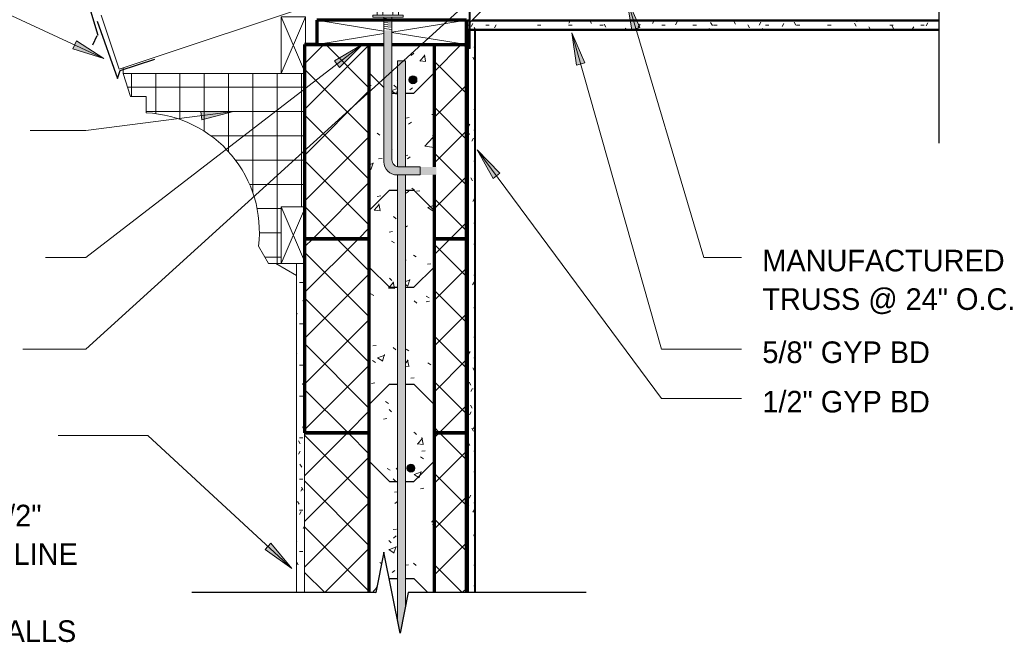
# Model space of a CAD drawing. Header units: inches. Extents: x 0 to 1121, y -57 to 386.
# Tile 17 of 24: x 713 to 774, y -57 to -18. Entities that reach past the tile are written whole.
import ezdxf

# ---------------------------------------------------------------- set-up
doc = ezdxf.new("R2010")
doc.units = ezdxf.units.IN
doc.header["$MEASUREMENT"] = 0
for name, color, linetype, lineweight in [('A-ANNO-TEXT', 2, 'Continuous', 9), ('A-DETL', 5, 'Continuous', 9), ('A-DETL-GENF', 3, 'Continuous', 9), ('A-DETL-HLIN', 3, 'Continuous', 70), ('A-DETL-LLIN', 3, 'Continuous', 9), ('A-DETL-MLIN', 3, 'Continuous', 30)]:
    doc.layers.add(name, color=color, linetype=linetype, lineweight=lineweight)
pattern_1 = [(50, (607.455, 0), (4.59071, -0.40187), [0.48, -5.28]), (355, (607.455, 0), (-0.88784, 4.8137), [0.384, -4.224]), (100.451, (607.837, -0.033), (3.70197, 4.41272), [0.408, -4.487]), (46.184, (607.455, 1.28), (6.83066, -1.05904), [0.72, -7.92]), (96.636, (608.024, 1.192), (5.98166, 6.234), [0.612, -6.731]), (351.184, (607.455, 1.28), (5.98208, 6.23382), [0.576, -6.336]), (21, (608.095, 0.96), (3.82029, -2.5771), [0.48, -5.28]), (326, (608.095, 0.96), (1.5572, 4.64059), [0.384, -4.224]), (71.451, (608.413, 0.745), (5.37715, 2.0647), [0.408, -4.487]), (37.5, (607.455, 0), (0.077972, 2.130786), [0.211, -3.962, 0.211, -4.077, -4.24]), (37.5, (607.455, 0), (0.077972, 2.130786), [-8.461, 0.211, -4.029]), (7.5, (607.455, 0), (1.683907, 2.52439), [0.211, -2.234, 0.211, -3.866, -1.616]), (7.5, (607.455, 0), (1.683907, 2.52439), [-6.522, 0.211, -1.405]), (327.5, (606.027, 0), (3.416527, -0.144297), [0.211, -1.389, 0.211, -4.781, -6.624]), (327.5, (606.027, 0), (3.416527, -0.144297), [-6.592, 0.211, -6.413]), (317.5, (605.387, 0), (3.732463, 0.640715), [0.211, -1.869, 0.211, -3.104, -4.704]), (317.5, (605.387, 0), (3.732463, 0.640715), [-5.395, 0.211, -4.493])]
pattern_2 = [(45, (607.455, 0), (-1.414214, 1.414214), []), (135, (607.455, 0), (-1.414214, -1.414214), [])]

# ---------------------------------------------------------------- blocks, each defined once
blk = doc.blocks.new('Gypsum Wallboar_ATE _TILE_0')
at = {"layer": 'A-DETL-GENF'}
h = blk.add_hatch(dxfattribs=at)
h.set_pattern_fill('FP6_21', color=256, style=0, pattern_type=2)
h.set_pattern_definition([(0, (599.126, 1.186), (2.56, 0.64), [0.211, -1.709, 0.211, -1.709, -10.24]), (0, (599.126, 1.186), (2.56, 0.64), [-3.84, 0.211, -3.629, 0.211, -1.709, -4.48]), (0, (599.126, 1.186), (2.56, 0.64), [-9.6, 0.211, -1.069, 0.211, -2.989]), (120, (600.086, 1.506), (-1.83425626, 1.897025), [0.211, -1.709, 0.211, -1.709, -10.24]), (120, (600.086, 1.506), (-1.83425626, 1.897025), [-3.84, 0.211, -3.629, 0.211, -1.709, -4.48]), (120, (600.086, 1.506), (-1.83425626, 1.897025), [-9.6, 0.211, -1.069, 0.211, -2.989]), (240, (600.406, 2.786), (-0.72574374, -2.537025), [0.211, -1.709, 0.211, -1.709, -10.24]), (240, (600.406, 2.786), (-0.72574374, -2.537025), [-3.84, 0.211, -3.629, 0.211, -1.709, -4.48]), (240, (600.406, 2.786), (-0.72574374, -2.537025), [-9.6, 0.211, -1.069, 0.211, -2.989])])
h.paths.add_polyline_path([(0, 0.625), (0, 0), (29.125, 0), (29.125, 0.625), (0.306, 0.625), (0.177, 0.496), (0.177, 0.625)], flags=0)
at = {"layer": 'A-DETL-GENF', "lineweight": 30}
for p, q in [((0.177, 0.625), (0, 0.625)), ((0, 0.625), (0, 0)), ((29.125, 0.625), (0.306, 0.625)), ((0, 0), (29.125, 0))]:
    blk.add_line(p, q, dxfattribs=at)
at = {"layer": 'A-DETL-GENF'}
for p, q in [((0, 0.563), (0.177, 0.563)), ((0, 0.062), (29.125, 0.062)), ((0.244, 0.563), (29.125, 0.563))]:
    blk.add_line(p, q, dxfattribs=at)
blk = doc.blocks.new('Dimension Lumbe_ATE _TILE_0')
at = {"layer": 'A-DETL-GENF'}
for p, q in [((0, 9.25), (0, 5.101)), ((0.673, 5.101), (0, 9.25)), ((1.5, 9.25), (0, 9.25)), ((0.827, 5.101), (1.5, 9.25)), ((1.5, 0), (1.5, 9.25)), ((0, 4.601), (0, 0)), ((0, 0), (0.746, 4.601)), ((1.5, 0), (0.754, 4.601)), ((0, 0), (1.5, 0))]:
    blk.add_line(p, q, dxfattribs=at)
blk = doc.blocks.new('Gypsum Wallboar_ATE _TILE_1')
at = {"layer": 'A-DETL-GENF'}
h = blk.add_hatch(dxfattribs=at)
h.set_pattern_fill('FP6_23', color=256, style=0, pattern_type=2)
h.set_pattern_definition([(90, (606.268, -8.329), (-0.64, 2.56), [0.211, -1.709, 0.211, -1.709, -10.24]), (90, (606.268, -8.329), (-0.64, 2.56), [-3.84, 0.211, -3.629, 0.211, -1.709, -4.48]), (90, (606.268, -8.329), (-0.64, 2.56), [-9.6, 0.211, -1.069, 0.211, -2.989]), (210, (605.948, -7.369), (-1.897025, -1.83425626), [0.211, -1.709, 0.211, -1.709, -10.24]), (210, (605.948, -7.369), (-1.897025, -1.83425626), [-3.84, 0.211, -3.629, 0.211, -1.709, -4.48]), (210, (605.948, -7.369), (-1.897025, -1.83425626), [-9.6, 0.211, -1.069, 0.211, -2.989]), (330, (604.668, -7.049), (2.537025, -0.72574374), [0.211, -1.709, 0.211, -1.709, -10.24]), (330, (604.668, -7.049), (2.537025, -0.72574374), [-3.84, 0.211, -3.629, 0.211, -1.709, -4.48]), (330, (604.668, -7.049), (2.537025, -0.72574374), [-9.6, 0.211, -1.069, 0.211, -2.989])])
h.paths.add_polyline_path([(0, 0.5), (0, 0), (34.75, 0), (34.75, 0.5)], flags=0)
at = {"layer": 'A-DETL-GENF', "lineweight": 30}
for p, q in [((34.75, 0.5), (0, 0.5)), ((0, 0.5), (0, 0)), ((0, 0), (34.75, 0))]:
    blk.add_line(p, q, dxfattribs=at)
at = {"layer": 'A-DETL-GENF'}
for p, q in [((0, 0.4375), (34.75, 0.4375)), ((0, 0.0625), (34.75, 0.0625))]:
    blk.add_line(p, q, dxfattribs=at)
blk = doc.blocks.new('Reinf Bar Secti_ATE _TILE_0')
at = {"layer": 'A-DETL-GENF'}
h = blk.add_hatch(color=256, dxfattribs=at)
edge = h.paths.add_edge_path(flags=0)
edge.add_arc((0, 0), 0.25, 180, 360)
edge.add_arc((0, 0), 0.25, 0, 180)
for start, end in [(0, 180), (180, 0)]:
    blk.add_arc((0, 0), 0.25, start, end, dxfattribs=at)
blk = doc.blocks.new('Reinf Bar Eleva_ATE _TILE_0')
at = {"layer": 'A-DETL-GENF'}
for points in [[(0, 0), (0, -0.5), (6.55, -0.5), (6.562, -0.406), (6.562, 0)], [(7.063, 0), (7.063, -0.5), (34.562, -0.5), (35.375, -0.337), (33.688, 0)]]:
    blk.add_hatch(color=256, dxfattribs=at).paths.add_polyline_path(points, flags=0)
for p, q in [((6.562, 0), (0, 0)), ((0, 0), (0, -0.5)), ((0, -0.5), (6.55, -0.5)), ((33.688, 0), (7.063, 0)), ((7.063, -0.5), (34.562, -0.5))]:
    blk.add_line(p, q, dxfattribs=at)
blk = doc.blocks.new('Anchor Bolt8 - _ATE _TILE_0')
at = {"layer": 'A-DETL-GENF'}
for p, q in [((-2, 7.25), (-0.562, 7.25)), ((-2, 7.25), (-2, 6.75)), ((-2, 6.75), (-0.688, 6.75)), ((-0.25, -2.5), (-0.25, 6.312)), ((0.25, -2.5), (0.25, 6.438)), ((-0.25, -1.75), (0.25, -1.805)), ((-0.25, -1.875), (0.25, -1.93)), ((-0.25, -2), (0.25, -2.055)), ((-0.25, -2.125), (0.25, -2.18)), ((-0.25, -2.25), (0.25, -2.305)), ((-0.25, -2.375), (0.25, -2.432)), ((-0.937, -2.5), (0.937, -2.5)), ((-0.937, -2.5), (-0.937, -2.625)), ((-0.937, -2.625), (0.937, -2.625)), ((-0.656, -2.625), (-0.656, -3.25)), ((-0.312, -2.625), (-0.312, -3.25)), ((0.313, -2.625), (0.313, -3.25)), ((0.656, -2.625), (0.656, -3.25)), ((0.937, -2.5), (0.937, -2.625)), ((-0.656, -3.25), (0.656, -3.25)), ((-0.25, -3.25), (-0.25, -4.125)), ((-0.25, -3.375), (0.25, -3.43)), ((-0.25, -3.5), (0.25, -3.555)), ((-0.25, -3.625), (0.25, -3.68)), ((-0.125, -3.25), (0.25, -3.288)), ((0.25, -3.25), (0.25, -4.18)), ((-0.25, -3.75), (0.25, -3.805)), ((-0.25, -3.875), (0.25, -3.929)), ((-0.25, -4), (0.25, -4.055)), ((-0.25, -4.125), (0.25, -4.18))]:
    blk.add_line(p, q, dxfattribs=at)
for centre, radius in [((-0.688, 6.312), 0.438), ((-0.562, 6.438), 0.812)]:
    blk.add_arc(centre, radius, 360, 90, dxfattribs=at)
blk = doc.blocks.new('Dimension Lumbe_ATE _TILE_1')
at = {"layer": 'A-DETL-GENF'}
for p, q in [((1.5, 0), (0, -3.5)), ((0, 0), (1.5, -3.5)), ((0, -3.5), (0, 0)), ((0, 0), (1.5, 0)), ((1.5, 0), (1.5, -3.5)), ((1.5, -3.5), (0, -3.5))]:
    blk.add_line(p, q, dxfattribs=at)
blk = doc.blocks.new('Break Line4 - B_ATE _TILE_0')
at = {"layer": 'A-DETL-GENF', "lineweight": 30}
for p, q in [((-1, 0), (-0.5, 2.5)), ((-0.5, 2.5), (0.5, -2.5)), ((-12, 0), (-1, 0)), ((0.5, -2.5), (1, 0)), ((1, 0), (12.366, 0))]:
    blk.add_line(p, q, dxfattribs=at)
blk = doc.blocks.new('Break Line4 - B_ATE _TILE_1')
at = {"layer": 'A-DETL-GENF', "lineweight": 30}
for p, q in [((-1, 0), (-0.5, 2.5)), ((-0.5, 2.5), (0.5, -2.5)), ((-19.155, 0), (-1, 0)), ((0.5, -2.5), (1, 0)), ((1, 0), (18.377, 0))]:
    blk.add_line(p, q, dxfattribs=at)

msp = doc.modelspace()

# ---------------------------------------------------------------- hatches: boundary and pattern name
at = {"layer": 'A-ANNO-TEXT'}
for points in [[(750.86565825, -18.94983479), (751.37051385, -18.80003859), (750.5491785, -16.95755718)], [(747.45896256, -21.12961908), (747.96563108, -20.98607433), (747.16713148, -19.13358197)], [(716.556872, -19.63826465), (716.33587228, -20.11625754), (718.26173039, -20.71659084)], [(732.49907828, -20.85716317), (732.82045209, -21.27434054), (734.24415353, -19.84521362)], [(724.2454128, -23.9868619), (724.31331897, -24.5090753), (726.26266817, -23.99006932)], [(742.2984704, -28.12977627), (742.72166413, -27.81636736), (741.31977873, -26.36583405)], [(728.57946758, -50.68370675), (728.22245132, -51.07082103), (729.87117191, -52.23316776)]]:
    msp.add_hatch(color=7, dxfattribs=at).paths.add_polyline_path(points, flags=0)
at = {"layer": 'A-DETL-GENF'}
h = msp.add_hatch(color=7, dxfattribs=at)
edge = h.paths.add_edge_path(flags=0)
edge.add_line((736.36669388, -27.91979555), (738.80419388, -27.91979555))
edge.add_line((738.80419388, -27.91979555), (738.80419388, -27.41979555))
edge.add_line((738.80419388, -27.41979555), (736.49169388, -27.41979555))
edge.add_arc((736.49169388, -26.98229555), 0.4375, 180, 270, ccw=False)
edge.add_line((736.05419388, -26.98229555), (736.05419388, -18.97112794))
edge.add_line((736.05419388, -18.97112794), (735.55419388, -18.97112794))
edge.add_line((735.55419388, -18.97112794), (735.55419388, -27.10729555))
edge.add_arc((736.36669388, -27.10729555), 0.8125, 180, 270)
h = msp.add_hatch(dxfattribs=at)
h.set_pattern_fill('FP6_20', style=0, pattern_type=2)
h.set_pattern_definition(pattern_2)
h.paths.add_polyline_path([(730.65490715, -31.85729555), (734.65490715, -31.85729555), (734.65490715, -19.85729555), (730.65490715, -19.85729555), (730.65490715, -21.64155582), (730.71740715, -21.64155582), (730.71740715, -29.89155582), (730.65490715, -29.89155582)], flags=0)
h = msp.add_hatch(dxfattribs=at)
h.set_pattern_fill('FP6_19', style=0, pattern_type=2)
h.set_pattern_definition(pattern_1)
edge = h.paths.add_edge_path(flags=0)
edge.add_line((734.65490715, -19.85729555), (734.65490715, -31.85729555))
edge.add_line((734.65490715, -31.85729555), (736.39794388, -31.85729555))
edge.add_line((736.39794388, -31.85729555), (736.39794388, -27.91979555))
edge.add_line((736.39794388, -27.91979555), (736.36669388, -27.91979555))
edge.add_arc((736.36669388, -27.10729555), 0.8125, 180, 270, ccw=False)
edge.add_line((735.55419388, -27.10729555), (735.55419388, -19.85729555))
edge.add_line((735.55419388, -19.85729555), (734.65490715, -19.85729555))
h = msp.add_hatch(dxfattribs=at)
h.set_pattern_fill('FP6_19', style=0, pattern_type=2)
h.set_pattern_definition(pattern_1)
edge = h.paths.add_edge_path(flags=0)
edge.add_line((736.89794388, -20.85729555), (736.89794388, -27.41979555))
edge.add_line((736.89794388, -27.41979555), (738.65490715, -27.41979555))
edge.add_line((738.65490715, -27.41979555), (738.65490715, -19.85729555))
edge.add_line((738.65490715, -19.85729555), (736.05419388, -19.85729555))
edge.add_line((736.05419388, -19.85729555), (736.05419388, -26.98229555))
edge.add_spline(control_points=[(736.05419388, -26.98229555), (736.05576536, -27.04736325), (736.08744605, -27.17833137), (736.21370933, -27.33425848), (736.33490436, -27.39243946), (736.39794388, -27.40745313)], knot_values=[0, 0, 0, 0, 0.1952600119, 0.3894102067, 0.5838183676, 0.5838183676, 0.5838183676, 0.5838183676], degree=3, periodic=0)
edge.add_line((736.39794388, -27.40745313), (736.39794388, -20.85729555))
edge.add_line((736.39794388, -20.85729555), (736.89794388, -20.85729555))
edge = h.paths.add_edge_path(flags=0)
edge.add_arc((737.35030419, -22.0376616), 0.25, 180, 360)
edge.add_arc((737.35030419, -22.0376616), 0.25, 0, 180)
h = msp.add_hatch(dxfattribs=at)
h.set_pattern_fill('FP6_20', style=0, pattern_type=2)
h.set_pattern_definition(pattern_2)
h.paths.add_polyline_path([(740.65490715, -19.85729555), (738.65490715, -19.85729555), (738.65490715, -27.41979555), (738.80419388, -27.41979555), (738.80419388, -27.91979555), (738.65490715, -27.91979555), (738.65490715, -31.85729555), (740.65490715, -31.85729555)], flags=0)
h = msp.add_hatch(dxfattribs=at)
h.set_pattern_fill('FP6_24', style=0, pattern_type=2)
h.set_pattern_definition([(0, (607.455, 0), (0, 1.5), []), (90, (607.455, 0), (-1.5, 9e-17), [])])
edge = h.paths.add_edge_path(flags=0)
edge.add_line((730.71740715, -21.64155582), (719.45431148, -21.64155582))
edge.add_line((719.45431148, -21.64155582), (719.89283091, -23.07602461))
edge.add_line((719.89283091, -23.07602461), (720.87459198, -23.07602461))
edge.add_line((720.87459198, -23.07602461), (720.87459198, -24.07602461))
edge.add_arc((720.51011488, -31.41824601), 7.35126238, -7.0036131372, 87.1580983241, ccw=False)
edge.add_line((727.80652555, -32.31459965), (728.43152555, -33.39713141))
edge.add_line((728.43152555, -33.39713141), (729.21740715, -33.39713141))
edge.add_line((729.21740715, -33.39713141), (729.21740715, -29.89155582))
edge.add_line((729.21740715, -29.89155582), (730.71740715, -29.89155582))
edge.add_line((730.71740715, -29.89155582), (730.71740715, -21.64155582))
h = msp.add_hatch(dxfattribs=at)
h.set_pattern_fill('FP6_20', style=0, pattern_type=2)
h.set_pattern_definition(pattern_2)
h.paths.add_polyline_path([(730.71740715, -29.89155582), (730.71740715, -21.64155582), (730.65490715, -21.64155582), (730.65490715, -29.89155582)], flags=0)
h = msp.add_hatch(dxfattribs=at)
h.set_pattern_fill('FP6_19', style=0, pattern_type=2)
h.set_pattern_definition(pattern_1)
h.paths.add_polyline_path([(736.89794388, -27.91979555), (736.89794388, -31.85729555), (738.65490715, -31.85729555), (738.65490715, -27.91979555)], flags=0)
h = msp.add_hatch(dxfattribs=at)
h.set_pattern_fill('FP6_20', style=0, pattern_type=2)
h.set_pattern_definition(pattern_2)
h.paths.add_polyline_path([(730.65490715, -31.85729555), (730.65490715, -43.85729555), (734.65490715, -43.85729555), (734.65490715, -31.85729555)], flags=0)
h = msp.add_hatch(dxfattribs=at)
h.set_pattern_fill('FP6_19', style=0, pattern_type=2)
h.set_pattern_definition(pattern_1)
h.paths.add_polyline_path([(734.65490715, -31.85729555), (734.65490715, -43.85729555), (736.39794388, -43.85729555), (736.39794388, -31.85729555)], flags=0)
h = msp.add_hatch(dxfattribs=at)
h.set_pattern_fill('FP6_19', style=0, pattern_type=2)
h.set_pattern_definition(pattern_1)
h.paths.add_polyline_path([(738.65490715, -43.85729555), (738.65490715, -31.85729555), (736.89794388, -31.85729555), (736.89794388, -43.85729555)], flags=0)
h = msp.add_hatch(dxfattribs=at)
h.set_pattern_fill('FP6_20', style=0, pattern_type=2)
h.set_pattern_definition(pattern_2)
h.paths.add_polyline_path([(740.65490715, -31.85729555), (738.65490715, -31.85729555), (738.65490715, -43.85729555), (740.65490715, -43.85729555)], flags=0)
h = msp.add_hatch(dxfattribs=at)
h.set_pattern_fill('FP6_25', style=0, pattern_type=2)
h.set_pattern_definition([(0, (607.455, 0), (2.56, 0.64), [0.211, -1.709, 0.211, -1.709, -10.24]), (0, (607.455, 0), (2.56, 0.64), [-3.84, 0.211, -3.629, 0.211, -1.709, -4.48]), (0, (607.455, 0), (2.56, 0.64), [-9.6, 0.211, -1.069, 0.211, -2.989]), (120, (608.415, 0.32), (-1.8342563, 1.897025), [0.211, -1.709, 0.211, -1.709, -10.24]), (120, (608.415, 0.32), (-1.8342563, 1.897025), [-3.84, 0.211, -3.629, 0.211, -1.709, -4.48]), (120, (608.415, 0.32), (-1.8342563, 1.897025), [-9.6, 0.211, -1.069, 0.211, -2.989]), (240, (608.735, 1.6), (-0.7257437, -2.537025), [0.211, -1.709, 0.211, -1.709, -10.24]), (240, (608.735, 1.6), (-0.7257437, -2.537025), [-3.84, 0.211, -3.629, 0.211, -1.709, -4.48]), (240, (608.735, 1.6), (-0.7257437, -2.537025), [-9.6, 0.211, -1.069, 0.211, -2.989])])
h.paths.add_polyline_path([(730.65490715, -33.39513058), (730.15490715, -33.39513058), (730.15490715, -53.73229555), (730.65490715, -53.73229555)], flags=0)
h = msp.add_hatch(dxfattribs=at)
h.set_pattern_fill('FP6_20', style=0, pattern_type=2)
h.set_pattern_definition(pattern_2)
h.paths.add_polyline_path([(734.65490715, -43.85729555), (730.65490715, -43.85729555), (730.65490715, -53.73229555), (734.65490715, -53.73229555)], flags=0)
h = msp.add_hatch(dxfattribs=at)
h.set_pattern_fill('FP6_19', style=0, pattern_type=2)
h.set_pattern_definition(pattern_1)
h.paths.add_polyline_path([(736.39794388, -55.4195496), (736.39794388, -43.85729555), (734.65490715, -43.85729555), (734.65490715, -53.73229555), (735.06049308, -53.73229555), (735.56049308, -51.23229555)], flags=0)
h = msp.add_hatch(dxfattribs=at)
h.set_pattern_fill('FP6_19', style=0, pattern_type=2)
h.set_pattern_definition(pattern_1)
h.paths.add_polyline_path([(736.89794388, -43.85729555), (736.89794388, -54.54504151), (737.06049308, -53.73229555), (738.65490715, -53.73229555), (738.65490715, -43.85729555)], flags=0)
edge = h.paths.add_edge_path(flags=0)
edge.add_arc((737.22530419, -46.0376616), 0.25, 0, 180)
edge.add_arc((737.22530419, -46.0376616), 0.25, 180, 360)
h = msp.add_hatch(dxfattribs=at)
h.set_pattern_fill('FP6_20', style=0, pattern_type=2)
h.set_pattern_definition(pattern_2)
h.paths.add_polyline_path([(740.65490715, -43.85729555), (738.65490715, -43.85729555), (738.65490715, -53.73229555), (740.65490715, -53.73229555)], flags=0)

# ---------------------------------------------------------------- linework, layer by layer
at = {"layer": 'A-ANNO-TEXT', "color": 7}
for p, q in [((718.26173039, -20.71659084), (708.14851115, -16.04075028)), ((741.46620333, -16.58158725), (717.13826182, -38.68664418)), ((751.37051385, -18.80003859), (750.5491785, -16.95755718)), ((750.5491785, -16.95755718), (750.86565825, -18.94983479)), ((750.5491785, -16.95755718), (755.31590878, -33.02278781)), ((750.86565825, -18.94983479), (751.37051385, -18.80003859)), ((747.96563108, -20.98607433), (747.16713148, -19.13358197)), ((747.16713148, -19.13358197), (747.45896256, -21.12961908)), ((747.16713148, -19.13358197), (752.70672882, -38.68664418)), ((716.556872, -19.63826465), (716.33587228, -20.11625754)), ((718.26173039, -20.71659084), (716.556872, -19.63826465)), ((734.24415353, -19.84521362), (717.13826182, -33.02278781)), ((734.24415353, -19.84521362), (732.49907828, -20.85716317)), ((732.82045209, -21.27434054), (734.24415353, -19.84521362)), ((716.33587228, -20.11625754), (718.26173039, -20.71659084)), ((732.49907828, -20.85716317), (732.82045209, -21.27434054)), ((747.45896256, -21.12961908), (747.96563108, -20.98607433)), ((726.26266817, -23.99006932), (717.13826182, -25.1765641)), ((724.2454128, -23.9868619), (724.31331897, -24.5090753)), ((726.26266817, -23.99006932), (724.2454128, -23.9868619)), ((724.31331897, -24.5090753), (726.26266817, -23.99006932)), ((714.97220621, -25.1765641), (713.70298265, -25.1765641)), ((717.13826182, -25.1765641), (714.97220621, -25.1765641)), ((742.72166413, -27.81636736), (741.31977873, -26.36583405)), ((741.31977873, -26.36583405), (742.2984704, -28.12977627)), ((741.31977873, -26.36583405), (752.70672882, -41.74154815)), ((742.2984704, -28.12977627), (742.72166413, -27.81636736)), ((715.30601088, -33.02278781), (714.64798265, -33.02278781)), ((717.13826182, -33.02278781), (715.30601088, -33.02278781)), ((755.31590878, -33.02278781), (757.65828614, -33.02278781)), ((714.17601604, -38.68664418), (713.25298265, -38.68664418)), ((717.13826182, -38.68664418), (714.17601604, -38.68664418)), ((752.70672882, -38.68664418), (757.65828614, -38.68664418)), ((752.70672882, -41.74154815), (757.65828614, -41.74154815)), ((718.31881028, -44.01735395), (715.42495718, -44.01735395)), ((720.96272928, -44.01735395), (718.31881028, -44.01735395)), ((729.87117191, -52.23316776), (720.96272928, -44.01735395)), ((728.57946758, -50.68370675), (728.22245132, -51.07082103)), ((728.22245132, -51.07082103), (729.87117191, -52.23316776)), ((729.87117191, -52.23316776), (728.57946758, -50.68370675))]:
    msp.add_line(p, q, dxfattribs=at)
at = {"layer": 'A-DETL', "lineweight": 30}
for p, q in [((716.93902408, -16.17344086), (717.88914951, -19.28145657)), ((717.85104294, -18.42214821), (719.1023835, -21.95720787)), ((717.82526446, -19.32247813), (717.54697793, -19.90109243)), ((719.25516604, -21.46883955), (721.3938182, -20.75595549)), ((719.1023835, -21.95720787), (719.25516604, -21.46883955))]:
    msp.add_line(p, q, dxfattribs=at)
at = {"layer": 'A-DETL'}
for p, q in [((730.71740715, -21.64155582), (719.45431148, -21.64155582)), ((719.45431148, -21.64155582), (719.89283091, -23.07602461)), ((730.71740715, -29.89155582), (730.71740715, -21.64155582)), ((719.89283091, -23.07602461), (720.87459198, -23.07602461)), ((720.87459198, -23.07602461), (720.87459198, -24.07602461)), ((729.21740715, -33.39713141), (729.21740715, -29.89155582)), ((729.21740715, -29.89155582), (730.71740715, -29.89155582)), ((727.80652555, -32.31459965), (728.43152555, -33.39713141)), ((728.43152555, -33.39713141), (729.21740715, -33.39713141)), ((728.87432122, -33.39713141), (730.15490715, -34.13647804)), ((730.15490715, -33.39513058), (730.15490715, -53.73229555)), ((730.65490715, -33.39513058), (730.15490715, -33.39513058)), ((730.65490715, -53.73229555), (730.65490715, -33.39513058))]:
    msp.add_line(p, q, dxfattribs=at)
msp.add_arc((720.51011488, -31.41824601), 7.35126238, 352.9963868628, 87.1580983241, dxfattribs=at)
at = {"layer": 'A-DETL-HLIN'}
for p, q in [((731.40490715, -18.35729555), (731.40490715, -19.85729555)), ((740.65490715, -18.35729555), (731.40490715, -18.35729555)), ((740.65490715, -19.85729555), (740.65490715, -18.35729555)), ((730.65490715, -19.85729555), (730.65490715, -31.85729555)), ((731.40490715, -19.85729555), (730.65490715, -19.85729555)), ((730.65490715, -19.85729555), (735.55419388, -19.85729555)), ((731.40490715, -19.85729555), (735.55419388, -19.85729555)), ((734.65490715, -31.85729555), (734.65490715, -19.85729555)), ((736.05419388, -19.85729555), (740.65490715, -19.85729555)), ((736.05419388, -19.85729555), (740.65490715, -19.85729555)), ((738.65490715, -19.85729555), (738.65490715, -27.41979555)), ((740.65490715, -31.85729555), (740.65490715, -19.85729555)), ((738.65490715, -27.91979555), (738.65490715, -31.85729555)), ((730.65490715, -31.85729555), (730.65490715, -43.85729555)), ((734.65490715, -31.85729555), (730.65490715, -31.85729555)), ((730.65490715, -31.85729555), (730.65490715, -33.39513058)), ((730.65490715, -31.85729555), (734.65490715, -31.85729555)), ((734.65490715, -43.85729555), (734.65490715, -31.85729555)), ((734.65490715, -43.85729555), (734.65490715, -31.85729555)), ((740.65490715, -31.85729555), (738.65490715, -31.85729555)), ((738.65490715, -31.85729555), (738.65490715, -43.85729555)), ((738.65490715, -31.85729555), (738.65490715, -43.85729555)), ((738.65490715, -31.85729555), (740.65490715, -31.85729555)), ((740.65490715, -43.85729555), (740.65490715, -31.85729555)), ((740.65490715, -43.85729555), (740.65490715, -31.85729555)), ((730.65490715, -43.85729555), (734.65490715, -43.85729555)), ((734.65490715, -43.85729555), (730.65490715, -43.85729555)), ((734.65490715, -53.73229555), (734.65490715, -43.85729555)), ((738.65490715, -43.85729555), (740.65490715, -43.85729555)), ((740.65490715, -43.85729555), (738.65490715, -43.85729555)), ((738.65490715, -43.85729555), (738.65490715, -53.73229555)), ((740.65490715, -53.73229555), (740.65490715, -43.85729555))]:
    msp.add_line(p, q, dxfattribs=at)
at = {"layer": 'A-DETL-LLIN'}
for p, q in [((769.84233979, -4.49251332), (719.2041979, -21.37189394)), ((740.89471698, -18.48229555), (740.89471698, -15.48229555)), ((740.83221698, -16.93148255), (740.83221698, -20.10729555)), ((740.88452682, -16.87959799), (740.88452682, -18.54479555)), ((742.48570724, -16.8913053), (740.89471698, -18.48229555)), ((719.2041979, -21.37189394), (718.09740072, -18.0515024)), ((740.65490715, -18.35729555), (740.71740715, -18.35729555)), ((740.88452682, -20.10729555), (740.88452682, -18.54479555)), ((740.88452682, -18.60729555), (740.88452682, -20.10729555)), ((730.65490715, -27.85729555), (730.65490715, -19.85729555)), ((730.71740715, -35.85729555), (730.71740715, -19.85729555)), ((740.65490715, -27.85729555), (740.65490715, -19.85729555)), ((740.83221698, -20.10729555), (740.88452682, -20.10729555)), ((719.45431148, -21.64155582), (719.45431148, -21.28852275)), ((730.65490715, -33.39513058), (730.65490715, -27.85729555)), ((740.65490715, -43.85729555), (740.65490715, -27.85729555))]:
    msp.add_line(p, q, dxfattribs=at)
at = {"layer": 'A-DETL-MLIN'}
for p, q in [((734.65490715, -21.60729555), (735.55419388, -22.50658229)), ((738.65490715, -21.60729555), (737.40490715, -22.85729555)), ((736.05419388, -22.85729555), (736.39794388, -22.85729555)), ((736.89794388, -22.85729555), (737.40490715, -22.85729555)), ((734.65490715, -30.10729555), (735.90490715, -28.85729555)), ((735.90490715, -28.85729555), (736.39794388, -28.85729555)), ((736.89794388, -28.85729555), (737.40490715, -28.85729555)), ((738.65490715, -30.10729555), (737.40490715, -28.85729555)), ((734.65490715, -33.60729555), (735.90490715, -34.85729555)), ((738.65490715, -33.60729555), (737.40490715, -34.85729555)), ((735.90490715, -34.85729555), (736.39794388, -34.85729555)), ((736.89794388, -34.85729555), (737.40490715, -34.85729555)), ((734.65490715, -42.10729555), (735.90490715, -40.85729555)), ((735.90490715, -40.85729555), (736.39794388, -40.85729555)), ((736.89794388, -40.85729555), (737.40490715, -40.85729555)), ((738.65490715, -42.10729555), (737.40490715, -40.85729555)), ((734.65490715, -45.60729555), (735.90490715, -46.85729555)), ((738.65490715, -45.60729555), (737.40490715, -46.85729555)), ((735.90490715, -46.85729555), (736.39794388, -46.85729555)), ((736.89794388, -46.85729555), (737.40490715, -46.85729555)), ((735.88872875, -52.87347395), (735.90490715, -52.85729555)), ((735.90490715, -52.85729555), (736.39794388, -52.85729555)), ((736.89794388, -52.85729555), (737.40490715, -52.85729555)), ((738.27990715, -53.73229555), (737.40490715, -52.85729555)), ((735.02990715, -53.73229555), (735.06813956, -53.69406314))]:
    msp.add_line(p, q, dxfattribs=at)

# ---------------------------------------------------------------- block references
at = {"layer": 'A-DETL-GENF'}
for name, p, rotation in [('Break Line4 - B_ATE _TILE_1', (769.84233979, -7.58370888), 269.9999999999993), ('Anchor Bolt8 - _ATE _TILE_0', (735.80419388, -20.66979555), 180), ('Dimension Lumbe_ATE _TILE_1', (730.71740715, -21.64155582), 180), ('Dimension Lumbe_ATE _TILE_0', (740.65490715, -19.85729555), 90.0000000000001), ('Gypsum Wallboar_ATE _TILE_1', (740.71740715, -18.98229555), 270.0000000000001), ('Reinf Bar Eleva_ATE _TILE_0', (736.89794388, -20.85729555), 269.9999999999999), ('Dimension Lumbe_ATE _TILE_1', (730.71740715, -33.39155582), 180), ('Break Line4 - B_ATE _TILE_0', (736.06049308, -53.73229555), 180)]:
    msp.add_blockref(name, p, dxfattribs=dict(at, rotation=rotation))
for name, p in [('Gypsum Wallboar_ATE _TILE_0', (740.71740715, -18.97841534)), ('Reinf Bar Secti_ATE _TILE_0', (737.35030419, -22.0376616)), ('Reinf Bar Secti_ATE _TILE_0', (737.22530419, -46.0376616))]:
    msp.add_blockref(name, p, dxfattribs=at)

# ---------------------------------------------------------------- texts
at = {"layer": 'A-ANNO-TEXT', "color": 7, "char_height": 1.3341121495, "attachment_point": 1, "line_spacing_factor": 1.070803}
for s, insert, width in [('\\fStylus BT|b0|i0|c0|p34|;MANUFACTURED\\PTRUSS @ 24" O.C.', (758.93828614, -32.54343757), 20.448), ('\\fStylus BT|b0|i0|c0|p34|;5/8" GYP BD', (758.93828614, -38.20729394), 13.032), ('\\fStylus BT|b0|i0|c0|p34|;1/2" GYP BD', (758.93828614, -41.26219791), 13.032), ('\\fStylus BT|b0|i0|c0|p34|;PROVIDE A MINIMUM 26 GA CORROSION\\PRESISTANT WEEP SCREED WITH A MIN\\PVERTICAL ATTACHMENT FLANGE OF 3 1/2"\\PAT OR BELOW THE FOUNDATION PLATE LINE\\PAND MIN 4" ABOVE GRADE OR 2" ABOVE\\PPAVED SURFACES ON ALL EXTERIOR WALLS', (677.28995718, -43.5380037), 46.404)]:
    msp.add_mtext(s, dxfattribs=dict(at, insert=insert, width=width))

doc.saveas('drawing.dxf')
